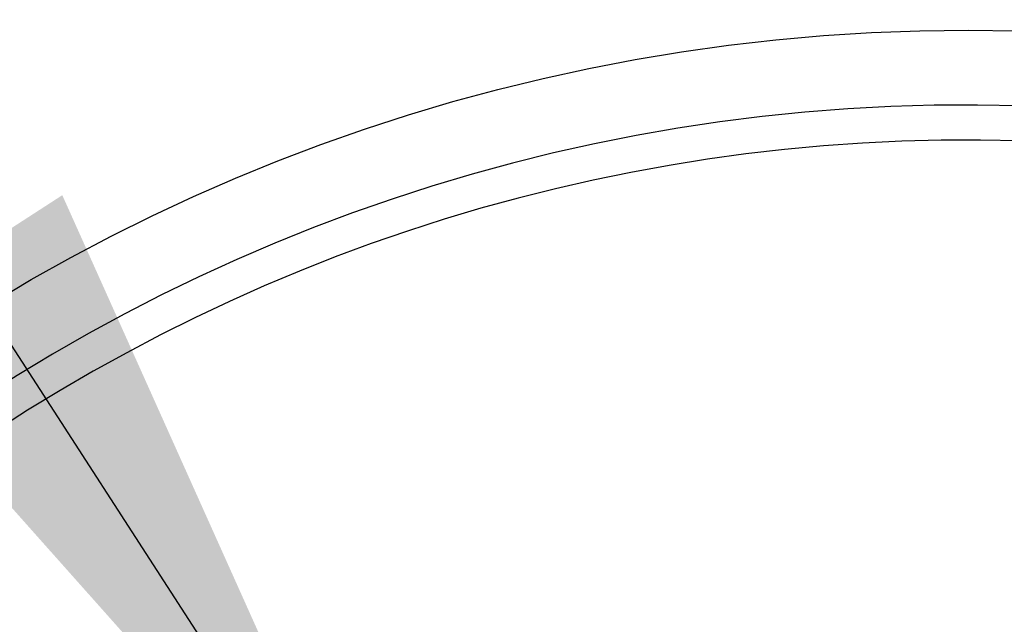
# Model space of a CAD drawing. Header units: millimetres. Extents: x 6 to 273, y 6 to 210.
# Tile 53 of 75: x 42.16 to 46.19, y 55.21 to 57.68. Entities that reach past the tile are written whole.
import ezdxf

# ---------------------------------------------------------------- set-up
doc = ezdxf.new("R2010")
doc.units = ezdxf.units.MM
doc.linetypes.add('SLD-Solid', pattern=[0])
doc.layers.add('DIMENSIONS', color=140, linetype='SLD-Solid', lineweight=25)
doc.styles.add('SLDTEXTSTYLE0', font='TXT', dxfattribs={"width": 0.7})
doc.dimstyles.new('SLDDIMSTYLE0', dxfattribs={"dimtxt": 2.158008, "dimasz": 3.302, "dimexe": 0, "dimexo": 0.0625, "dimgap": 0.539502, "dimtad": 0, "dimtih": 1, "dimtoh": 1, "dimdec": 1, "dimrnd": 1e-09, "dimzin": 12, "dimdsep": 46, "dimtxsty": 'SLDTEXTSTYLE0', "dimsah": 1, "dimcen": 0, "dimadec": 0, "dimazin": 3, "dimtfac": 1, "dimtdec": 1, "dimtofl": 0, "dimtmove": 0, "dimatfit": 3, "dimfxl": 0, "dimfrac": 2, "dimtolj": 1, "dimtzin": 12, "dimarcsym": 0})

# ---------------------------------------------------------------- blocks, each defined once
blk = doc.blocks.new('_D_1')
at = {"layer": 'DIMENSIONS'}
for p, q in [((34.9486, 67.4437), (28.5986, 67.4437)), ((43.7034, 53.9158), (34.9486, 67.4437))]:
    blk.add_line(p, q, dxfattribs=at)
blk.add_solid([(43.7034, 53.9158), (42.3359, 56.9639), (41.4829, 56.4119)], dxfattribs=at)
at = {"layer": 'DIMENSIONS', "insert": (26.8034, 68.4573), "char_height": 2.1167, "attachment_point": 1, "style": 'SLDTEXTSTYLE0'}
blk.add_mtext('2', dxfattribs=at)

msp = doc.modelspace()

# ---------------------------------------------------------------- linework, layer by layer
for radius in [12.5, 9.55, 9.25, 9.05, 8.9, 7.7]:
    msp.add_circle((46.0414, 49.9389), radius)
for centre, radius, start, end in [((46.0414, 49.9389), 10.2175, 161.88788, 82.84971), ((46.0415, 49.9389), 10.023, 96.32252, 161.88785), ((46.0414, 49.9389), 7.3936, 188.93865, 171.06135), ((46.0414, 49.9389), 7.25, 198.91335, 161.08665)]:
    msp.add_arc(centre, radius, start, end)
msp.add_open_spline([(55.1326, 43.6532), (55.2335, 43.7829), (55.7174, 44.4049), (56.3199, 45.6979), (56.9069, 47.4754), (57.1584, 49.3389), (57.1057, 51.2153), (56.7304, 53.0556), (56.0577, 54.8088), (55.0942, 56.4208), (53.8786, 57.8522), (52.4355, 59.054), (50.8143, 60.0018), (49.0545, 60.6575), (47.2109, 61.0147), (45.3333, 61.0505), (43.4754, 60.7767), (41.6919, 60.1883), (40.03, 59.3144), (38.541, 58.1688), (37.2554, 56.7797), (36.1982, 55.1803), (35.7375, 53.9831), (35.5071, 53.3845)], degree=3, knots=[0, 0, 0, 0, 0.012978, 0.062196, 0.111414, 0.160633, 0.209851, 0.259069, 0.308287, 0.357506, 0.406724, 0.455942, 0.50516, 0.554379, 0.603597, 0.652815, 0.702033, 0.751252, 0.80047, 0.849688, 0.898907, 0.949453, 1, 1, 1, 1])

# ---------------------------------------------------------------- dimensions: what is measured, and where the dimension line sits
at = {"layer": 'DIMENSIONS'}
dim = msp.add_diameter_dim_2p(p1=(44.5795, 52.5621), p2=(43.7034, 53.9158), text='2', dimstyle='SLDDIMSTYLE0', override={"dimpost": '<>'}, dxfattribs=at)
dim.commit()
dim.dimension.update_dxf_attribs({"geometry": '_D_1', "text_midpoint": (27.701, 67.4437), "dimtype": 163})

doc.saveas('drawing.dxf')
